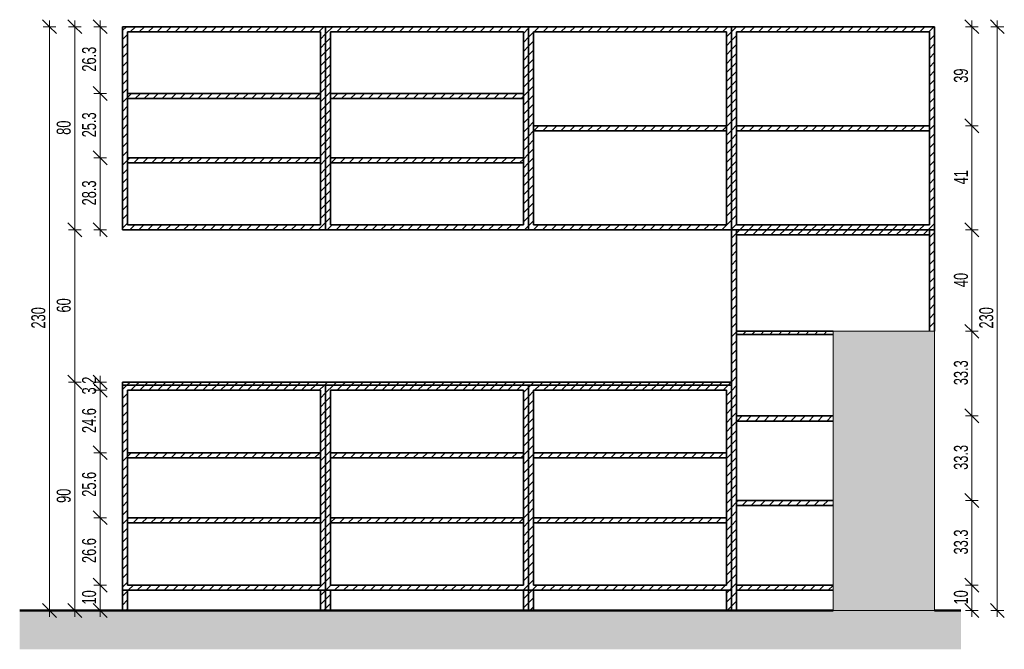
# Model space of a CAD drawing. Header units: centimetres. Extents: x 19862 to 23983, y -707 to 11876.
# Tile 3 of 7: x 22134 to 22522, y 615 to 863. Entities that reach past the tile are written whole.
import ezdxf

# ---------------------------------------------------------------- set-up
doc = ezdxf.new("R2010")
doc.units = ezdxf.units.CM
for name, color, linetype, lineweight in [('A-ANNO-DIMS', 211, 'Continuous', 9), ('A-ANNO-DIMS-25', 211, 'Continuous', 9), ('A-DETL-GENF', 92, 'Continuous', 18), ('A-DETL-THIN', 151, 'Continuous', 18), ('A-FLOR-FNSH', 192, 'Continuous', 50), ('A-FLOR-PATT', 8, 'Continuous', 50), ('A-GENM', 13, 'Continuous', 18)]:
    doc.layers.add(name, color=color, linetype=linetype, lineweight=lineweight)
doc.styles.add('Arial Narrow_1', font='ARIALN.TTF', dxfattribs={"width": 0.8, "height": 5.5})
doc.dimstyles.new('2_2mm-Centymetry-Weryfikacja', dxfattribs={"dimscale": 30.48, "dimtxt": 5.62887, "dimasz": 0.180446, "dimexe": 0.082021, "dimexo": 0.0625, "dimgap": 0, "dimtad": 1, "dimdec": 1, "dimrnd": 0.1, "dimdsep": 46, "dimtxsty": 'Arial Narrow_1', "dimblk1": 'OBLIQUE', "dimblk2": 'OBLIQUE', "dimsah": 1, "dimcen": 0.09, "dimdle": 0.082021, "dimazin": 2, "dimtfac": 1, "dimtdec": 4, "dimtix": 1, "dimtmove": 0, "dimatfit": 3, "dimfxl": 0.082021, "dimfxlon": 1, "dimtvp": 1, "dimtolj": 1, "dimtzin": 0, "dimarcsym": 2})
pattern_1 = [(45, (16325.543, 157.5), (-1.767767, 1.767767), [])]

# ---------------------------------------------------------------- blocks, each defined once
blk = doc.blocks.new('FURN_Bar - E25-ZB-01-V2-E25-BZ-01-2')
at = {"layer": 'A-GENM'}
h = blk.add_hatch(dxfattribs=at)
h.set_pattern_fill('FP_2', color=256, style=0, pattern_type=2)
h.set_pattern_definition(pattern_1)
h.paths.add_polyline_path([(16251.95, 780), (16253.95, 780), (16253.95, 860), (16173.95, 860), (16173.95, 780), (16175.95, 780)])
h.paths.add_polyline_path([(16251.95, 782), (16175.95, 782), (16175.95, 858), (16251.95, 858)])
h = blk.add_hatch(dxfattribs=at)
h.set_pattern_fill('FP_2', color=256, style=0, pattern_type=2)
h.set_pattern_definition(pattern_1)
h.paths.add_polyline_path([(16331.95, 780), (16333.95, 780), (16333.95, 860), (16253.95, 860), (16253.95, 780), (16318.9, 780)])
h.paths.add_polyline_path([(16331.95, 782), (16255.95, 782), (16255.95, 858), (16331.95, 858)])
h = blk.add_hatch(dxfattribs=at)
h.set_pattern_fill('FP_2', color=256, style=0, pattern_type=2)
h.set_pattern_definition(pattern_1)
h.paths.add_polyline_path([(16413.95, 780), (16413.95, 860), (16333.95, 860), (16333.95, 780), (16411.95, 780)])
h.paths.add_polyline_path([(16411.95, 782), (16335.95, 782), (16335.95, 858), (16411.95, 858)])
h = blk.add_hatch(dxfattribs=at)
h.set_pattern_fill('FP_2', color=256, style=0, pattern_type=2)
h.set_pattern_definition(pattern_1)
h.paths.add_polyline_path([(16493.95, 780), (16493.95, 860), (16413.95, 860), (16413.95, 780), (16491.95, 780)])
h.paths.add_polyline_path([(16415.95, 782), (16415.95, 858), (16491.95, 858), (16491.95, 782)])
h = blk.add_hatch(dxfattribs=at)
h.set_pattern_fill('FP_2', color=256, style=0, pattern_type=2)
h.set_pattern_definition(pattern_1)
h.paths.add_polyline_path([(16202.28, 831.67), (16251.95, 831.67), (16251.95, 833.67), (16175.95, 833.67), (16175.95, 831.67)])
h = blk.add_hatch(dxfattribs=at)
h.set_pattern_fill('FP_2', color=256, style=0, pattern_type=2)
h.set_pattern_definition(pattern_1)
h.paths.add_polyline_path([(16305.62, 831.67), (16331.95, 831.67), (16331.95, 833.67), (16255.95, 833.67), (16255.95, 831.67), (16282.28, 831.67)])
h = blk.add_hatch(dxfattribs=at)
h.set_pattern_fill('FP_2', color=256, style=0, pattern_type=2)
h.set_pattern_definition(pattern_1)
h.paths.add_polyline_path([(16411.95, 819), (16411.95, 821), (16335.95, 821), (16335.95, 819), (16374.95, 819)])
h = blk.add_hatch(dxfattribs=at)
h.set_pattern_fill('FP_2', color=256, style=0, pattern_type=2)
h.set_pattern_definition(pattern_1)
h.paths.add_polyline_path([(16491.95, 819), (16491.95, 821), (16415.95, 821), (16415.95, 819), (16454.95, 819)])
h = blk.add_hatch(dxfattribs=at)
h.set_pattern_fill('FP_2', color=256, style=0, pattern_type=2)
h.set_pattern_definition(pattern_1)
h.paths.add_polyline_path([(16251.95, 806.33), (16251.95, 808.33), (16175.95, 808.33), (16175.95, 806.33), (16227.62, 806.33)])
h = blk.add_hatch(dxfattribs=at)
h.set_pattern_fill('FP_2', color=256, style=0, pattern_type=2)
h.set_pattern_definition(pattern_1)
h.paths.add_polyline_path([(16307.62, 806.33), (16331.95, 806.33), (16331.95, 808.33), (16255.95, 808.33), (16255.95, 806.33), (16280.28, 806.33)])
h = blk.add_hatch(dxfattribs=at)
h.set_pattern_fill('FP_2', color=256, style=0, pattern_type=2)
h.set_pattern_definition(pattern_1)
h.paths.add_polyline_path([(16413.95, 630), (16415.95, 630), (16415.95, 780), (16413.95, 780), (16413.95, 638)])
h = blk.add_hatch(dxfattribs=at)
h.set_pattern_fill('FP_2', color=256, style=0, pattern_type=2)
h.set_pattern_definition(pattern_1)
h.paths.add_polyline_path([(16415.95, 778), (16491.95, 778), (16491.95, 780), (16415.95, 780)])
h = blk.add_hatch(dxfattribs=at)
h.set_pattern_fill('FP_2', color=256, style=0, pattern_type=2)
h.set_pattern_definition(pattern_1)
h.paths.add_polyline_path([(16491.95, 740), (16493.95, 740), (16493.95, 780), (16491.95, 780), (16491.95, 745.19)])
h = blk.add_hatch(dxfattribs=at)
h.set_pattern_fill('FP_2', color=256, style=0, pattern_type=2)
h.set_pattern_definition(pattern_1)
h.paths.add_polyline_path([(16453.95, 738.8), (16453.95, 740), (16415.95, 740), (16415.95, 738.8)])
h = blk.add_hatch(dxfattribs=at)
h.set_pattern_fill('FP_2', color=256, style=0, pattern_type=2)
h.set_pattern_definition(pattern_1)
h.paths.add_polyline_path([(16413.95, 718.8), (16413.95, 720), (16173.95, 720), (16173.95, 718.8), (16411.95, 718.8)])
h = blk.add_hatch(dxfattribs=at)
h.set_pattern_fill('FP_2', color=256, style=0, pattern_type=2)
h.set_pattern_definition(pattern_1)
h.paths.add_polyline_path([(16251.95, 638), (16253.95, 638), (16253.95, 718.8), (16173.95, 718.8), (16173.95, 638), (16175.95, 638)])
h.paths.add_polyline_path([(16175.95, 640), (16175.95, 716.8), (16251.95, 716.8), (16251.95, 640)])
h = blk.add_hatch(dxfattribs=at)
h.set_pattern_fill('FP_2', color=256, style=0, pattern_type=2)
h.set_pattern_definition(pattern_1)
h.paths.add_polyline_path([(16254.75, 638), (16333.95, 638), (16333.95, 718.8), (16253.95, 718.8), (16253.95, 638)])
h.paths.add_polyline_path([(16331.95, 640), (16255.95, 640), (16255.95, 716.8), (16331.95, 716.8), (16331.95, 640.8)])
h = blk.add_hatch(dxfattribs=at)
h.set_pattern_fill('FP_2', color=256, style=0, pattern_type=2)
h.set_pattern_definition(pattern_1)
h.paths.add_polyline_path([(16333.95, 638), (16413.95, 638), (16413.95, 718.8), (16333.95, 718.8)])
h.paths.add_polyline_path([(16411.95, 640), (16335.95, 640), (16335.95, 716.8), (16411.95, 716.8), (16411.95, 640.8)])
h = blk.add_hatch(dxfattribs=at)
h.set_pattern_fill('FP_2', color=256, style=0, pattern_type=2)
h.set_pattern_definition(pattern_1)
h.paths.add_polyline_path([(16453.95, 704.67), (16453.95, 706.67), (16415.95, 706.67), (16415.95, 704.67)])
h = blk.add_hatch(dxfattribs=at)
h.set_pattern_fill('FP_2', color=256, style=0, pattern_type=2)
h.set_pattern_definition(pattern_1)
h.paths.add_polyline_path([(16225.35, 690.2), (16251.95, 690.2), (16251.95, 692.2), (16175.95, 692.2), (16175.95, 690.2), (16202.55, 690.2)])
h = blk.add_hatch(dxfattribs=at)
h.set_pattern_fill('FP_2', color=256, style=0, pattern_type=2)
h.set_pattern_definition(pattern_1)
h.paths.add_polyline_path([(16282.55, 690.2), (16331.95, 690.2), (16331.95, 692.2), (16255.95, 692.2), (16255.95, 690.2)])
h = blk.add_hatch(dxfattribs=at)
h.set_pattern_fill('FP_2', color=256, style=0, pattern_type=2)
h.set_pattern_definition(pattern_1)
h.paths.add_polyline_path([(16385.35, 690.2), (16411.95, 690.2), (16411.95, 692.2), (16335.95, 692.2), (16335.95, 690.2), (16362.55, 690.2)])
h = blk.add_hatch(dxfattribs=at)
h.set_pattern_fill('FP_2', color=256, style=0, pattern_type=2)
h.set_pattern_definition(pattern_1)
h.paths.add_polyline_path([(16453.95, 671.33), (16453.95, 673.33), (16415.95, 673.33), (16415.95, 671.33)])
h = blk.add_hatch(dxfattribs=at)
h.set_pattern_fill('FP_2', color=256, style=0, pattern_type=2)
h.set_pattern_definition(pattern_1)
h.paths.add_polyline_path([(16251.95, 664.6), (16251.95, 666.6), (16175.95, 666.6), (16175.95, 664.6), (16228.15, 664.6)])
h = blk.add_hatch(dxfattribs=at)
h.set_pattern_fill('FP_2', color=256, style=0, pattern_type=2)
h.set_pattern_definition(pattern_1)
h.paths.add_polyline_path([(16307.35, 664.6), (16331.95, 664.6), (16331.95, 666.6), (16255.95, 666.6), (16255.95, 664.6), (16280.55, 664.6)])
h = blk.add_hatch(dxfattribs=at)
h.set_pattern_fill('FP_2', color=256, style=0, pattern_type=2)
h.set_pattern_definition(pattern_1)
h.paths.add_polyline_path([(16359.75, 664.6), (16411.95, 664.6), (16411.95, 666.6), (16335.95, 666.6), (16335.95, 664.6)])
h = blk.add_hatch(dxfattribs=at)
h.set_pattern_fill('FP_2', color=256, style=0, pattern_type=2)
h.set_pattern_definition(pattern_1)
h.paths.add_polyline_path([(16251.95, 630), (16253.95, 630), (16253.95, 638), (16251.95, 638), (16251.95, 636)])
h.paths.add_polyline_path([(16175.95, 630), (16175.95, 638), (16173.95, 638), (16173.95, 630)])
h = blk.add_hatch(dxfattribs=at)
h.set_pattern_fill('FP_2', color=256, style=0, pattern_type=2)
h.set_pattern_definition(pattern_1)
h.paths.add_polyline_path([(16333.95, 630), (16333.95, 638), (16331.95, 638), (16331.95, 630)])
h.paths.add_polyline_path([(16254.15, 630), (16255.95, 630), (16255.95, 638), (16253.95, 638), (16253.95, 630)])
h = blk.add_hatch(dxfattribs=at)
h.set_pattern_fill('FP_2', color=256, style=0, pattern_type=2)
h.set_pattern_definition(pattern_1)
h.paths.add_polyline_path([(16413.95, 630), (16413.95, 638), (16411.95, 638), (16411.95, 630)])
h.paths.add_polyline_path([(16334.15, 630), (16335.95, 630), (16335.95, 638), (16333.95, 638), (16333.95, 630)])
h = blk.add_hatch(dxfattribs=at)
h.set_pattern_fill('FP_2', color=256, style=0, pattern_type=2)
h.set_pattern_definition(pattern_1)
h.paths.add_polyline_path([(16453.95, 638), (16453.95, 640), (16415.95, 640), (16415.95, 638)])
at = {"layer": 'A-GENM', "lineweight": 35}
for p, q in [((16253.95, 860), (16173.95, 860)), ((16173.95, 860), (16173.95, 780)), ((16175.95, 782), (16175.95, 858)), ((16175.95, 858), (16251.95, 858)), ((16251.95, 858), (16251.95, 782)), ((16333.95, 860), (16253.95, 860)), ((16253.95, 860), (16253.95, 780)), ((16253.95, 780), (16253.95, 860)), ((16255.95, 782), (16255.95, 858)), ((16255.95, 858), (16331.95, 858)), ((16331.95, 858), (16331.95, 782)), ((16413.95, 860), (16333.95, 860)), ((16333.95, 860), (16333.95, 780)), ((16333.95, 780), (16333.95, 860)), ((16335.95, 782), (16335.95, 858)), ((16335.95, 858), (16411.95, 858)), ((16411.95, 858), (16411.95, 782)), ((16493.95, 860), (16413.95, 860)), ((16413.95, 860), (16413.95, 780)), ((16413.95, 780), (16413.95, 860)), ((16415.95, 782), (16415.95, 858)), ((16415.95, 858), (16491.95, 858)), ((16491.95, 858), (16491.95, 782)), ((16493.95, 780), (16493.95, 860)), ((16251.95, 833.67), (16175.95, 833.67)), ((16175.95, 833.67), (16175.95, 831.67)), ((16175.95, 831.67), (16251.95, 831.67)), ((16251.95, 831.67), (16251.95, 833.67)), ((16331.95, 833.67), (16255.95, 833.67)), ((16255.95, 833.67), (16255.95, 831.67)), ((16255.95, 831.67), (16331.95, 831.67)), ((16331.95, 831.67), (16331.95, 833.67)), ((16411.95, 821), (16335.95, 821)), ((16335.95, 821), (16335.95, 819)), ((16335.95, 819), (16411.95, 819)), ((16411.95, 819), (16411.95, 821)), ((16491.95, 821), (16415.95, 821)), ((16415.95, 821), (16415.95, 819)), ((16415.95, 819), (16491.95, 819)), ((16491.95, 819), (16491.95, 821)), ((16251.95, 808.33), (16175.95, 808.33)), ((16175.95, 808.33), (16175.95, 806.33)), ((16251.95, 806.33), (16251.95, 808.33)), ((16331.95, 808.33), (16255.95, 808.33)), ((16255.95, 808.33), (16255.95, 806.33)), ((16331.95, 806.33), (16331.95, 808.33)), ((16175.95, 806.33), (16251.95, 806.33)), ((16255.95, 806.33), (16331.95, 806.33)), ((16173.95, 780), (16253.95, 780)), ((16251.95, 782), (16175.95, 782)), ((16253.95, 780), (16333.95, 780)), ((16331.95, 782), (16255.95, 782)), ((16333.95, 780), (16413.95, 780)), ((16411.95, 782), (16335.95, 782)), ((16413.95, 780), (16493.95, 780)), ((16415.95, 780), (16413.95, 780)), ((16413.95, 780), (16413.95, 630)), ((16491.95, 782), (16415.95, 782)), ((16415.95, 630), (16415.95, 780)), ((16491.95, 780), (16415.95, 780)), ((16415.95, 780), (16415.95, 778)), ((16493.95, 780), (16491.95, 780)), ((16491.95, 780), (16491.95, 740)), ((16491.95, 778), (16491.95, 780)), ((16493.95, 740), (16493.95, 780)), ((16415.95, 778), (16491.95, 778)), ((16453.95, 740), (16415.95, 740)), ((16415.95, 740), (16415.95, 738.8)), ((16415.95, 738.8), (16453.95, 738.8)), ((16413.95, 720), (16173.95, 720)), ((16173.95, 720), (16173.95, 718.8)), ((16173.95, 718.8), (16413.95, 718.8)), ((16253.95, 718.8), (16173.95, 718.8)), ((16173.95, 718.8), (16173.95, 638)), ((16333.95, 718.8), (16253.95, 718.8)), ((16253.95, 718.8), (16253.95, 638)), ((16253.95, 638), (16253.95, 718.8)), ((16413.95, 718.8), (16333.95, 718.8)), ((16333.95, 718.8), (16333.95, 638)), ((16333.95, 638), (16333.95, 718.8)), ((16413.95, 718.8), (16413.95, 720)), ((16413.95, 638), (16413.95, 718.8)), ((16175.95, 640), (16175.95, 716.8)), ((16175.95, 716.8), (16251.95, 716.8)), ((16251.95, 716.8), (16251.95, 640)), ((16255.95, 640), (16255.95, 716.8)), ((16255.95, 716.8), (16331.95, 716.8)), ((16331.95, 716.8), (16331.95, 640)), ((16335.95, 640), (16335.95, 716.8)), ((16335.95, 716.8), (16411.95, 716.8)), ((16411.95, 716.8), (16411.95, 640)), ((16453.95, 706.67), (16415.95, 706.67)), ((16415.95, 706.67), (16415.95, 704.67)), ((16415.95, 704.67), (16453.95, 704.67)), ((16251.95, 692.2), (16175.95, 692.2)), ((16175.95, 692.2), (16175.95, 690.2)), ((16251.95, 690.2), (16251.95, 692.2)), ((16331.95, 692.2), (16255.95, 692.2)), ((16255.95, 692.2), (16255.95, 690.2)), ((16331.95, 690.2), (16331.95, 692.2)), ((16411.95, 692.2), (16335.95, 692.2)), ((16335.95, 692.2), (16335.95, 690.2)), ((16411.95, 690.2), (16411.95, 692.2)), ((16175.95, 690.2), (16251.95, 690.2)), ((16255.95, 690.2), (16331.95, 690.2)), ((16335.95, 690.2), (16411.95, 690.2)), ((16453.95, 673.33), (16415.95, 673.33)), ((16415.95, 673.33), (16415.95, 671.33)), ((16415.95, 671.33), (16453.95, 671.33)), ((16251.95, 666.6), (16175.95, 666.6)), ((16175.95, 666.6), (16175.95, 664.6)), ((16175.95, 664.6), (16251.95, 664.6)), ((16251.95, 664.6), (16251.95, 666.6)), ((16331.95, 666.6), (16255.95, 666.6)), ((16255.95, 666.6), (16255.95, 664.6)), ((16255.95, 664.6), (16331.95, 664.6)), ((16331.95, 664.6), (16331.95, 666.6)), ((16411.95, 666.6), (16335.95, 666.6)), ((16335.95, 666.6), (16335.95, 664.6)), ((16335.95, 664.6), (16411.95, 664.6)), ((16411.95, 664.6), (16411.95, 666.6)), ((16175.95, 638), (16173.95, 638)), ((16173.95, 638), (16173.95, 630)), ((16173.95, 638), (16253.95, 638)), ((16251.95, 640), (16175.95, 640)), ((16175.95, 630), (16175.95, 638)), ((16253.95, 638), (16251.95, 638)), ((16251.95, 638), (16251.95, 630)), ((16255.95, 638), (16253.95, 638)), ((16253.95, 638), (16253.95, 630)), ((16253.95, 638), (16333.95, 638)), ((16253.95, 630), (16253.95, 638)), ((16331.95, 640), (16255.95, 640)), ((16255.95, 630), (16255.95, 638)), ((16333.95, 638), (16331.95, 638)), ((16331.95, 638), (16331.95, 630)), ((16335.95, 638), (16333.95, 638)), ((16333.95, 638), (16333.95, 630)), ((16333.95, 638), (16413.95, 638)), ((16333.95, 630), (16333.95, 638)), ((16411.95, 640), (16335.95, 640)), ((16335.95, 630), (16335.95, 638)), ((16413.95, 638), (16411.95, 638)), ((16411.95, 638), (16411.95, 630)), ((16413.95, 630), (16413.95, 638)), ((16453.95, 640), (16415.95, 640)), ((16415.95, 640), (16415.95, 638)), ((16415.95, 638), (16453.95, 638)), ((16173.95, 630), (16175.95, 630)), ((16251.95, 630), (16253.95, 630)), ((16253.95, 630), (16255.95, 630)), ((16331.95, 630), (16333.95, 630)), ((16333.95, 630), (16335.95, 630)), ((16411.95, 630), (16413.95, 630)), ((16413.95, 630), (16415.95, 630))]:
    blk.add_line(p, q, dxfattribs=at)
blk = doc.blocks.new('DIMBLOCK57-E25-BZ-01-2')
at = {"layer": 'A-ANNO-DIMS-25', "lineweight": 18}
for p, q in [((22165.41, 720), (22162.66, 722.75)), ((22165.41, 716.8), (22162.66, 719.55)), ((22165.41, 720), (22168.16, 717.25)), ((22165.41, 716.8), (22168.16, 714.05))]:
    blk.add_line(p, q, dxfattribs=at)
at = {"layer": 'A-ANNO-DIMS-25'}
for p, q in [((22165.41, 722.5), (22165.41, 716.8)), ((22165.41, 720), (22162.91, 720)), ((22165.41, 720), (22167.91, 720)), ((22165.41, 716.8), (22162.91, 716.8)), ((22165.41, 716.8), (22167.91, 716.8))]:
    blk.add_line(p, q, dxfattribs=at)
at = {"layer": 'A-ANNO-DIMS-25', "color": 0, "insert": (22158.3, 715.14), "char_height": 5.5, "width": 7.8268, "attachment_point": 1, "rotation": 90, "line_spacing_factor": 0.974696, "style": 'Arial Narrow_1'}
blk.add_mtext('3.2', dxfattribs=at)
blk = doc.blocks.new('_Oblique')
at = {"color": 0, "linetype": 'ByBlock', "lineweight": -2}
blk.add_line((-0.5, -0.5), (0.5, 0.5), dxfattribs=at)
blk = doc.blocks.new('DIMBLOCK58-E25-BZ-01-2')
at = {"layer": 'A-ANNO-DIMS-25', "lineweight": 18}
for p, q in [((22165.41, 716.8), (22162.66, 719.55)), ((22165.41, 716.8), (22168.16, 714.05)), ((22165.41, 692.2), (22162.66, 694.95)), ((22165.41, 692.2), (22168.16, 689.45))]:
    blk.add_line(p, q, dxfattribs=at)
at = {"layer": 'A-ANNO-DIMS-25'}
for p, q in [((22165.41, 716.8), (22162.91, 716.8)), ((22165.41, 716.8), (22165.41, 692.2)), ((22165.41, 716.8), (22167.91, 716.8)), ((22165.41, 692.2), (22162.91, 692.2)), ((22165.41, 692.2), (22167.91, 692.2))]:
    blk.add_line(p, q, dxfattribs=at)
at = {"layer": 'A-ANNO-DIMS-25', "color": 0, "insert": (22158.3, 699.94), "char_height": 5.5, "width": 10.9361, "attachment_point": 1, "rotation": 90, "line_spacing_factor": 0.974696, "style": 'Arial Narrow_1'}
blk.add_mtext('24.6', dxfattribs=at)
blk = doc.blocks.new('DIMBLOCK59-E25-BZ-01-2')
at = {"layer": 'A-ANNO-DIMS-25', "lineweight": 18}
for p, q in [((22165.41, 692.2), (22162.66, 694.95)), ((22165.41, 692.2), (22168.16, 689.45)), ((22165.41, 666.6), (22162.66, 669.35)), ((22165.41, 666.6), (22168.16, 663.85))]:
    blk.add_line(p, q, dxfattribs=at)
at = {"layer": 'A-ANNO-DIMS-25'}
for p, q in [((22165.41, 692.2), (22162.91, 692.2)), ((22165.41, 692.2), (22165.41, 666.6)), ((22165.41, 692.2), (22167.91, 692.2)), ((22165.41, 666.6), (22162.91, 666.6)), ((22165.41, 666.6), (22167.91, 666.6))]:
    blk.add_line(p, q, dxfattribs=at)
at = {"layer": 'A-ANNO-DIMS-25', "color": 0, "insert": (22158.3, 674.84), "char_height": 5.5, "width": 10.9361, "attachment_point": 1, "rotation": 90, "line_spacing_factor": 0.974696, "style": 'Arial Narrow_1'}
blk.add_mtext('25.6', dxfattribs=at)
blk = doc.blocks.new('DIMBLOCK60-E25-BZ-01-2')
at = {"layer": 'A-ANNO-DIMS-25', "lineweight": 18}
for p, q in [((22165.41, 666.6), (22162.66, 669.35)), ((22165.41, 666.6), (22168.16, 663.85)), ((22165.41, 640), (22162.66, 642.75)), ((22165.41, 640), (22168.16, 637.25))]:
    blk.add_line(p, q, dxfattribs=at)
at = {"layer": 'A-ANNO-DIMS-25'}
for p, q in [((22165.41, 666.6), (22162.91, 666.6)), ((22165.41, 666.6), (22165.41, 640)), ((22165.41, 666.6), (22167.91, 666.6)), ((22165.41, 640), (22162.91, 640)), ((22165.41, 640), (22167.91, 640))]:
    blk.add_line(p, q, dxfattribs=at)
at = {"layer": 'A-ANNO-DIMS-25', "color": 0, "insert": (22158.3, 648.74), "char_height": 5.5, "width": 10.9361, "attachment_point": 1, "rotation": 90, "line_spacing_factor": 0.974696, "style": 'Arial Narrow_1'}
blk.add_mtext('26.6', dxfattribs=at)
blk = doc.blocks.new('DIMBLOCK61-E25-BZ-01-2')
at = {"layer": 'A-ANNO-DIMS-25', "lineweight": 18}
for p, q in [((22165.41, 640), (22162.66, 642.75)), ((22165.41, 640), (22168.16, 637.25)), ((22165.41, 630), (22162.66, 632.75)), ((22165.41, 630), (22168.16, 627.25))]:
    blk.add_line(p, q, dxfattribs=at)
at = {"layer": 'A-ANNO-DIMS-25'}
for p, q in [((22165.41, 640), (22162.91, 640)), ((22165.41, 640), (22165.41, 627.5)), ((22165.41, 640), (22167.91, 640)), ((22165.41, 630), (22162.91, 630)), ((22165.41, 630), (22167.91, 630))]:
    blk.add_line(p, q, dxfattribs=at)
at = {"layer": 'A-ANNO-DIMS-25', "color": 0, "insert": (22158.3, 632.41), "char_height": 5.5, "width": 6.2186, "attachment_point": 1, "rotation": 90, "line_spacing_factor": 0.974696, "style": 'Arial Narrow_1'}
blk.add_mtext('10', dxfattribs=at)
blk = doc.blocks.new('DIMBLOCK62-E25-BZ-01-2')
at = {"layer": 'A-ANNO-DIMS-25', "lineweight": 18}
for p, q in [((22155.41, 720), (22152.66, 722.75)), ((22155.41, 720), (22158.16, 717.25)), ((22155.41, 630), (22152.66, 632.75)), ((22155.41, 630), (22158.16, 627.25))]:
    blk.add_line(p, q, dxfattribs=at)
at = {"layer": 'A-ANNO-DIMS-25'}
for p, q in [((22155.41, 722.5), (22155.41, 627.5)), ((22155.41, 720), (22152.91, 720)), ((22155.41, 720), (22157.91, 720)), ((22155.41, 630), (22152.91, 630)), ((22155.41, 630), (22157.91, 630))]:
    blk.add_line(p, q, dxfattribs=at)
at = {"layer": 'A-ANNO-DIMS-25', "color": 0, "insert": (22148.3, 672.41), "char_height": 5.5, "width": 6.2186, "attachment_point": 1, "rotation": 90, "line_spacing_factor": 0.974696, "style": 'Arial Narrow_1'}
blk.add_mtext('90', dxfattribs=at)
blk = doc.blocks.new('DIMBLOCK63-E25-BZ-01-2')
at = {"layer": 'A-ANNO-DIMS-25', "lineweight": 18}
for p, q in [((22165.41, 860), (22162.66, 862.75)), ((22165.41, 860), (22168.16, 857.25)), ((22165.41, 833.67), (22162.66, 836.42)), ((22165.41, 833.67), (22168.16, 830.92))]:
    blk.add_line(p, q, dxfattribs=at)
at = {"layer": 'A-ANNO-DIMS-25'}
for p, q in [((22165.41, 862.5), (22165.41, 833.67)), ((22165.41, 860), (22162.91, 860)), ((22165.41, 860), (22167.91, 860)), ((22165.41, 833.67), (22162.91, 833.67)), ((22165.41, 833.67), (22167.91, 833.67))]:
    blk.add_line(p, q, dxfattribs=at)
at = {"layer": 'A-ANNO-DIMS-25', "color": 0, "insert": (22158.3, 842.28), "char_height": 5.5, "width": 10.9361, "attachment_point": 1, "rotation": 90, "line_spacing_factor": 0.974696, "style": 'Arial Narrow_1'}
blk.add_mtext('26.3', dxfattribs=at)
blk = doc.blocks.new('DIMBLOCK64-E25-BZ-01-2')
at = {"layer": 'A-ANNO-DIMS-25', "lineweight": 18}
for p, q in [((22165.41, 833.67), (22162.66, 836.42)), ((22165.41, 833.67), (22168.16, 830.92)), ((22165.41, 808.33), (22162.66, 811.08)), ((22165.41, 808.33), (22168.16, 805.58))]:
    blk.add_line(p, q, dxfattribs=at)
at = {"layer": 'A-ANNO-DIMS-25'}
for p, q in [((22165.41, 833.67), (22162.91, 833.67)), ((22165.41, 833.67), (22165.41, 808.33)), ((22165.41, 833.67), (22167.91, 833.67)), ((22165.41, 808.33), (22162.91, 808.33)), ((22165.41, 808.33), (22167.91, 808.33))]:
    blk.add_line(p, q, dxfattribs=at)
at = {"layer": 'A-ANNO-DIMS-25', "color": 0, "insert": (22158.3, 816.44), "char_height": 5.5, "width": 10.9361, "attachment_point": 1, "rotation": 90, "line_spacing_factor": 0.974696, "style": 'Arial Narrow_1'}
blk.add_mtext('25.3', dxfattribs=at)
blk = doc.blocks.new('DIMBLOCK65-E25-BZ-01-2')
at = {"layer": 'A-ANNO-DIMS-25', "lineweight": 18}
for p, q in [((22165.41, 808.33), (22162.66, 811.08)), ((22165.41, 808.33), (22168.16, 805.58)), ((22165.41, 780), (22162.66, 782.75)), ((22165.41, 780), (22168.16, 777.25))]:
    blk.add_line(p, q, dxfattribs=at)
at = {"layer": 'A-ANNO-DIMS-25'}
for p, q in [((22165.41, 808.33), (22162.91, 808.33)), ((22165.41, 808.33), (22165.41, 777.5)), ((22165.41, 808.33), (22167.91, 808.33)), ((22165.41, 780), (22162.91, 780)), ((22165.41, 780), (22167.91, 780))]:
    blk.add_line(p, q, dxfattribs=at)
at = {"layer": 'A-ANNO-DIMS-25', "color": 0, "insert": (22158.3, 789.61), "char_height": 5.5, "width": 10.9361, "attachment_point": 1, "rotation": 90, "line_spacing_factor": 0.974696, "style": 'Arial Narrow_1'}
blk.add_mtext('28.3', dxfattribs=at)
blk = doc.blocks.new('DIMBLOCK66-E25-BZ-01-2')
at = {"layer": 'A-ANNO-DIMS-25', "lineweight": 18}
for p, q in [((22155.41, 860), (22152.66, 862.75)), ((22155.41, 860), (22158.16, 857.25)), ((22155.41, 780), (22152.66, 782.75)), ((22155.41, 780), (22158.16, 777.25))]:
    blk.add_line(p, q, dxfattribs=at)
at = {"layer": 'A-ANNO-DIMS-25'}
for p, q in [((22155.41, 862.5), (22155.41, 780)), ((22155.41, 860), (22152.91, 860)), ((22155.41, 860), (22157.91, 860)), ((22155.41, 780), (22152.91, 780)), ((22155.41, 780), (22157.91, 780))]:
    blk.add_line(p, q, dxfattribs=at)
at = {"layer": 'A-ANNO-DIMS-25', "color": 0, "insert": (22148.3, 817.41), "char_height": 5.5, "width": 6.2186, "attachment_point": 1, "rotation": 90, "line_spacing_factor": 0.974696, "style": 'Arial Narrow_1'}
blk.add_mtext('80', dxfattribs=at)
blk = doc.blocks.new('DIMBLOCK67-E25-BZ-01-2')
at = {"layer": 'A-ANNO-DIMS-25', "lineweight": 18}
for p, q in [((22155.41, 780), (22152.66, 782.75)), ((22155.41, 780), (22158.16, 777.25)), ((22155.41, 720), (22152.66, 722.75)), ((22155.41, 720), (22158.16, 717.25))]:
    blk.add_line(p, q, dxfattribs=at)
at = {"layer": 'A-ANNO-DIMS-25'}
for p, q in [((22155.41, 780), (22152.91, 780)), ((22155.41, 780), (22155.41, 717.5)), ((22155.41, 780), (22157.91, 780)), ((22155.41, 720), (22152.91, 720)), ((22155.41, 720), (22157.91, 720))]:
    blk.add_line(p, q, dxfattribs=at)
at = {"layer": 'A-ANNO-DIMS-25', "color": 0, "insert": (22148.3, 747.41), "char_height": 5.5, "width": 6.2186, "attachment_point": 1, "rotation": 90, "line_spacing_factor": 0.974696, "style": 'Arial Narrow_1'}
blk.add_mtext('60', dxfattribs=at)
blk = doc.blocks.new('DIMBLOCK68-E25-BZ-01-2')
at = {"layer": 'A-ANNO-DIMS-25', "lineweight": 18}
for p, q in [((22145.41, 860), (22142.66, 862.75)), ((22145.41, 860), (22148.16, 857.25)), ((22145.41, 630), (22142.66, 632.75)), ((22145.41, 630), (22148.16, 627.25))]:
    blk.add_line(p, q, dxfattribs=at)
at = {"layer": 'A-ANNO-DIMS-25'}
for p, q in [((22145.41, 862.5), (22145.41, 627.5)), ((22145.41, 860), (22142.91, 860)), ((22145.41, 860), (22147.91, 860)), ((22145.41, 630), (22142.91, 630)), ((22145.41, 630), (22147.91, 630))]:
    blk.add_line(p, q, dxfattribs=at)
at = {"layer": 'A-ANNO-DIMS-25', "color": 0, "insert": (22138.3, 741.11), "char_height": 5.5, "width": 9.3278, "attachment_point": 1, "rotation": 90, "line_spacing_factor": 0.974696, "style": 'Arial Narrow_1'}
blk.add_mtext('230', dxfattribs=at)
blk = doc.blocks.new('DIMBLOCK69-E25-BZ-01-2')
at = {"layer": 'A-ANNO-DIMS-25', "lineweight": 18}
for p, q in [((22508.97, 860), (22506.22, 862.75)), ((22508.97, 860), (22511.72, 857.25)), ((22508.97, 821), (22506.22, 823.75)), ((22508.97, 821), (22511.72, 818.25))]:
    blk.add_line(p, q, dxfattribs=at)
at = {"layer": 'A-ANNO-DIMS-25'}
for p, q in [((22508.97, 862.5), (22508.97, 821)), ((22508.97, 860), (22506.47, 860)), ((22508.97, 860), (22511.47, 860)), ((22508.97, 821), (22506.47, 821)), ((22508.97, 821), (22511.47, 821))]:
    blk.add_line(p, q, dxfattribs=at)
at = {"layer": 'A-ANNO-DIMS-25', "color": 0, "insert": (22501.86, 837.91), "char_height": 5.5, "width": 6.2186, "attachment_point": 1, "rotation": 90, "line_spacing_factor": 0.974696, "style": 'Arial Narrow_1'}
blk.add_mtext('39', dxfattribs=at)
blk = doc.blocks.new('DIMBLOCK70-E25-BZ-01-2')
at = {"layer": 'A-ANNO-DIMS-25', "lineweight": 18}
for p, q in [((22508.97, 821), (22506.22, 823.75)), ((22508.97, 821), (22511.72, 818.25)), ((22508.97, 780), (22506.22, 782.75)), ((22508.97, 780), (22511.72, 777.25))]:
    blk.add_line(p, q, dxfattribs=at)
at = {"layer": 'A-ANNO-DIMS-25'}
for p, q in [((22508.97, 821), (22506.47, 821)), ((22508.97, 821), (22508.97, 780)), ((22508.97, 821), (22511.47, 821)), ((22508.97, 780), (22506.47, 780)), ((22508.97, 780), (22511.47, 780))]:
    blk.add_line(p, q, dxfattribs=at)
at = {"layer": 'A-ANNO-DIMS-25', "color": 0, "insert": (22501.86, 797.91), "char_height": 5.5, "width": 6.2186, "attachment_point": 1, "rotation": 90, "line_spacing_factor": 0.974696, "style": 'Arial Narrow_1'}
blk.add_mtext('41', dxfattribs=at)
blk = doc.blocks.new('DIMBLOCK71-E25-BZ-01-2')
at = {"layer": 'A-ANNO-DIMS-25', "lineweight": 18}
for p, q in [((22508.97, 780), (22506.22, 782.75)), ((22508.97, 780), (22511.72, 777.25)), ((22508.97, 740), (22506.22, 742.75)), ((22508.97, 740), (22511.72, 737.25))]:
    blk.add_line(p, q, dxfattribs=at)
at = {"layer": 'A-ANNO-DIMS-25'}
for p, q in [((22508.97, 780), (22506.47, 780)), ((22508.97, 780), (22508.97, 740)), ((22508.97, 780), (22511.47, 780)), ((22508.97, 740), (22506.47, 740)), ((22508.97, 740), (22511.47, 740))]:
    blk.add_line(p, q, dxfattribs=at)
at = {"layer": 'A-ANNO-DIMS-25', "color": 0, "insert": (22501.86, 757.41), "char_height": 5.5, "width": 6.2186, "attachment_point": 1, "rotation": 90, "line_spacing_factor": 0.974696, "style": 'Arial Narrow_1'}
blk.add_mtext('40', dxfattribs=at)
blk = doc.blocks.new('DIMBLOCK72-E25-BZ-01-2')
at = {"layer": 'A-ANNO-DIMS-25', "lineweight": 18}
for p, q in [((22508.97, 740), (22506.22, 742.75)), ((22508.97, 740), (22511.72, 737.25)), ((22508.97, 706.67), (22506.22, 709.42)), ((22508.97, 706.67), (22511.72, 703.92))]:
    blk.add_line(p, q, dxfattribs=at)
at = {"layer": 'A-ANNO-DIMS-25'}
for p, q in [((22508.97, 740), (22506.47, 740)), ((22508.97, 740), (22508.97, 706.67)), ((22508.97, 740), (22511.47, 740)), ((22508.97, 706.67), (22506.47, 706.67)), ((22508.97, 706.67), (22511.47, 706.67))]:
    blk.add_line(p, q, dxfattribs=at)
at = {"layer": 'A-ANNO-DIMS-25', "color": 0, "insert": (22501.86, 718.78), "char_height": 5.5, "width": 10.9361, "attachment_point": 1, "rotation": 90, "line_spacing_factor": 0.974696, "style": 'Arial Narrow_1'}
blk.add_mtext('33.3', dxfattribs=at)
blk = doc.blocks.new('DIMBLOCK73-E25-BZ-01-2')
at = {"layer": 'A-ANNO-DIMS-25', "lineweight": 18}
for p, q in [((22508.97, 706.67), (22506.22, 709.42)), ((22508.97, 706.67), (22511.72, 703.92)), ((22508.97, 673.33), (22506.22, 676.08)), ((22508.97, 673.33), (22511.72, 670.58))]:
    blk.add_line(p, q, dxfattribs=at)
at = {"layer": 'A-ANNO-DIMS-25'}
for p, q in [((22508.97, 706.67), (22506.47, 706.67)), ((22508.97, 706.67), (22508.97, 673.33)), ((22508.97, 706.67), (22511.47, 706.67)), ((22508.97, 673.33), (22506.47, 673.33)), ((22508.97, 673.33), (22511.47, 673.33))]:
    blk.add_line(p, q, dxfattribs=at)
at = {"layer": 'A-ANNO-DIMS-25', "color": 0, "insert": (22501.86, 685.44), "char_height": 5.5, "width": 10.9361, "attachment_point": 1, "rotation": 90, "line_spacing_factor": 0.974696, "style": 'Arial Narrow_1'}
blk.add_mtext('33.3', dxfattribs=at)
blk = doc.blocks.new('DIMBLOCK74-E25-BZ-01-2')
at = {"layer": 'A-ANNO-DIMS-25', "lineweight": 18}
for p, q in [((22508.97, 673.33), (22506.22, 676.08)), ((22508.97, 673.33), (22511.72, 670.58)), ((22508.97, 640), (22506.22, 642.75)), ((22508.97, 640), (22511.72, 637.25))]:
    blk.add_line(p, q, dxfattribs=at)
at = {"layer": 'A-ANNO-DIMS-25'}
for p, q in [((22508.97, 673.33), (22506.47, 673.33)), ((22508.97, 673.33), (22508.97, 640)), ((22508.97, 673.33), (22511.47, 673.33)), ((22508.97, 640), (22506.47, 640)), ((22508.97, 640), (22511.47, 640))]:
    blk.add_line(p, q, dxfattribs=at)
at = {"layer": 'A-ANNO-DIMS-25', "color": 0, "insert": (22501.86, 652.11), "char_height": 5.5, "width": 10.9361, "attachment_point": 1, "rotation": 90, "line_spacing_factor": 0.974696, "style": 'Arial Narrow_1'}
blk.add_mtext('33.3', dxfattribs=at)
blk = doc.blocks.new('DIMBLOCK75-E25-BZ-01-2')
at = {"layer": 'A-ANNO-DIMS-25', "lineweight": 18}
for p, q in [((22508.97, 640), (22506.22, 642.75)), ((22508.97, 640), (22511.72, 637.25)), ((22508.97, 630), (22506.22, 632.75)), ((22508.97, 630), (22511.72, 627.25))]:
    blk.add_line(p, q, dxfattribs=at)
at = {"layer": 'A-ANNO-DIMS-25'}
for p, q in [((22508.97, 640), (22506.47, 640)), ((22508.97, 640), (22508.97, 627.5)), ((22508.97, 640), (22511.47, 640)), ((22508.97, 630), (22506.47, 630)), ((22508.97, 630), (22511.47, 630))]:
    blk.add_line(p, q, dxfattribs=at)
at = {"layer": 'A-ANNO-DIMS-25', "color": 0, "insert": (22501.86, 632.41), "char_height": 5.5, "width": 6.2186, "attachment_point": 1, "rotation": 90, "line_spacing_factor": 0.974696, "style": 'Arial Narrow_1'}
blk.add_mtext('10', dxfattribs=at)
blk = doc.blocks.new('DIMBLOCK76-E25-BZ-01-2')
at = {"layer": 'A-ANNO-DIMS-25', "lineweight": 18}
for p, q in [((22518.97, 860), (22516.22, 862.75)), ((22518.97, 860), (22521.72, 857.25)), ((22518.97, 630), (22516.22, 632.75)), ((22518.97, 630), (22521.72, 627.25))]:
    blk.add_line(p, q, dxfattribs=at)
at = {"layer": 'A-ANNO-DIMS-25'}
for p, q in [((22518.97, 862.5), (22518.97, 627.5)), ((22518.97, 860), (22516.47, 860)), ((22518.97, 860), (22521.47, 860)), ((22518.97, 630), (22516.47, 630)), ((22518.97, 630), (22521.47, 630))]:
    blk.add_line(p, q, dxfattribs=at)
at = {"layer": 'A-ANNO-DIMS-25', "color": 0, "insert": (22511.86, 741.11), "char_height": 5.5, "width": 9.3278, "attachment_point": 1, "rotation": 90, "line_spacing_factor": 0.974696, "style": 'Arial Narrow_1'}
blk.add_mtext('230', dxfattribs=at)

msp = doc.modelspace()

# ---------------------------------------------------------------- hatches: boundary and pattern name
at = {"layer": 'A-DETL-GENF'}
msp.add_hatch(color=7, dxfattribs=at).paths.add_polyline_path([(22492.23, 630), (22494.23, 630), (22494.23, 740), (22454.23, 740), (22454.23, 630)])
at = {"layer": 'A-FLOR-PATT', "lineweight": 18}
msp.add_hatch(color=256, dxfattribs=at).paths.add_polyline_path([(22494.23, 614.75), (22504.62, 614.75), (22504.62, 630), (22133.72, 630), (22133.72, 614.75), (22454.23, 614.75)])

# ---------------------------------------------------------------- linework, layer by layer
at = {"layer": 'A-DETL-THIN'}
for p, q in [((22494.23, 740), (22454.23, 740)), ((22454.23, 740), (22454.23, 630)), ((22494.23, 630), (22494.23, 740)), ((22454.23, 630), (22494.23, 630))]:
    msp.add_line(p, q, dxfattribs=at)
at = {"layer": 'A-FLOR-FNSH', "color": 7}
for p, q in [((22454.23, 630), (22133.72, 630)), ((22504.62, 630), (22494.23, 630))]:
    msp.add_line(p, q, dxfattribs=at)

# ---------------------------------------------------------------- block references
at = {"layer": 'A-GENM'}
msp.add_blockref('FURN_Bar - E25-ZB-01-V2-E25-BZ-01-2', (6000.28, 0), dxfattribs=at)

# ---------------------------------------------------------------- dimensions: what is measured, and where the dimension line sits
at = {"layer": 'A-ANNO-DIMS'}
for base, p1, p2, override, picture, middle in [((22145.41, 630), (22147.91, 860), (22147.91, 630), {"dimpost": '<>', "dimfxl": 230}, 'DIMBLOCK68-E25-BZ-01-2', (22142.6, 745)), ((22155.41, 780), (22157.91, 860), (22157.91, 780), {"dimpost": '<>', "dimfxl": 80}, 'DIMBLOCK66-E25-BZ-01-2', (22152.6, 820)), ((22165.41, 833.67), (22167.91, 860), (22167.91, 833.67), {"dimpost": '<>', "dimfxl": 26.333333}, 'DIMBLOCK63-E25-BZ-01-2', (22162.6, 846.83)), ((22508.97, 821), (22506.47, 860), (22506.47, 821), {"dimpost": '<>', "dimfxl": 39}, 'DIMBLOCK69-E25-BZ-01-2', (22506.16, 840.5)), ((22518.97, 630), (22516.47, 860), (22521.47, 630), {"dimpost": '<>', "dimfxl": 230.054341}, 'DIMBLOCK76-E25-BZ-01-2', (22516.16, 745)), ((22165.41, 808.33), (22167.91, 833.67), (22167.91, 808.33), {"dimpost": '<>', "dimfxl": 25.333333}, 'DIMBLOCK64-E25-BZ-01-2', (22162.6, 821)), ((22508.97, 780), (22506.47, 821), (22506.47, 780), {"dimpost": '<>', "dimfxl": 41}, 'DIMBLOCK70-E25-BZ-01-2', (22506.21, 800.5)), ((22165.41, 780), (22167.91, 808.33), (22167.91, 780), {"dimpost": '<>', "dimfxl": 28.333333}, 'DIMBLOCK65-E25-BZ-01-2', (22162.6, 794.17)), ((22155.41, 720), (22157.91, 780), (22157.91, 720), {"dimpost": '<>', "dimfxl": 60}, 'DIMBLOCK67-E25-BZ-01-2', (22152.6, 750)), ((22508.97, 740), (22506.47, 780), (22506.47, 740), {"dimpost": '<>', "dimfxl": 40}, 'DIMBLOCK71-E25-BZ-01-2', (22506.16, 760)), ((22508.97, 706.67), (22506.47, 740), (22506.47, 706.67), {"dimpost": '<>', "dimfxl": 33.333333}, 'DIMBLOCK72-E25-BZ-01-2', (22506.16, 723.33)), ((22155.41, 630), (22157.91, 720), (22157.91, 630), {"dimpost": '<>', "dimfxl": 90}, 'DIMBLOCK62-E25-BZ-01-2', (22152.6, 675)), ((22165.41, 716.8), (22167.91, 720), (22167.91, 716.8), {"dimpost": '<>', "dimfxl": 3.2}, 'DIMBLOCK57-E25-BZ-01-2', (22162.6, 718.4)), ((22165.41, 692.2), (22167.91, 716.8), (22167.91, 692.2), {"dimpost": '<>', "dimfxl": 24.6}, 'DIMBLOCK58-E25-BZ-01-2', (22162.6, 704.5)), ((22508.97, 673.33), (22506.47, 706.67), (22506.47, 673.33), {"dimpost": '<>', "dimfxl": 33.333333}, 'DIMBLOCK73-E25-BZ-01-2', (22506.16, 690)), ((22165.41, 666.6), (22167.91, 692.2), (22167.91, 666.6), {"dimpost": '<>', "dimfxl": 25.6}, 'DIMBLOCK59-E25-BZ-01-2', (22162.6, 679.4)), ((22508.97, 640), (22506.47, 673.33), (22506.47, 640), {"dimpost": '<>', "dimfxl": 33.333333}, 'DIMBLOCK74-E25-BZ-01-2', (22506.16, 656.67)), ((22165.41, 640), (22167.91, 666.6), (22167.91, 640), {"dimpost": '<>', "dimfxl": 26.6}, 'DIMBLOCK60-E25-BZ-01-2', (22162.6, 653.3)), ((22165.41, 630), (22167.91, 640), (22167.91, 630), {"dimpost": '<>', "dimfxl": 10}, 'DIMBLOCK61-E25-BZ-01-2', (22162.6, 635)), ((22508.97, 630), (22506.47, 640), (22511.47, 630), {"dimpost": '<>', "dimfxl": 11.18034}, 'DIMBLOCK75-E25-BZ-01-2', (22506.16, 635))]:
    dim = msp.add_linear_dim(base=base, p1=p1, p2=p2, angle=90, dimstyle='2_2mm-Centymetry-Weryfikacja', override=override, dxfattribs=at)
    dim.commit()
    dim.dimension.update_dxf_attribs({"geometry": picture, "text_midpoint": middle})

doc.saveas('drawing.dxf')
